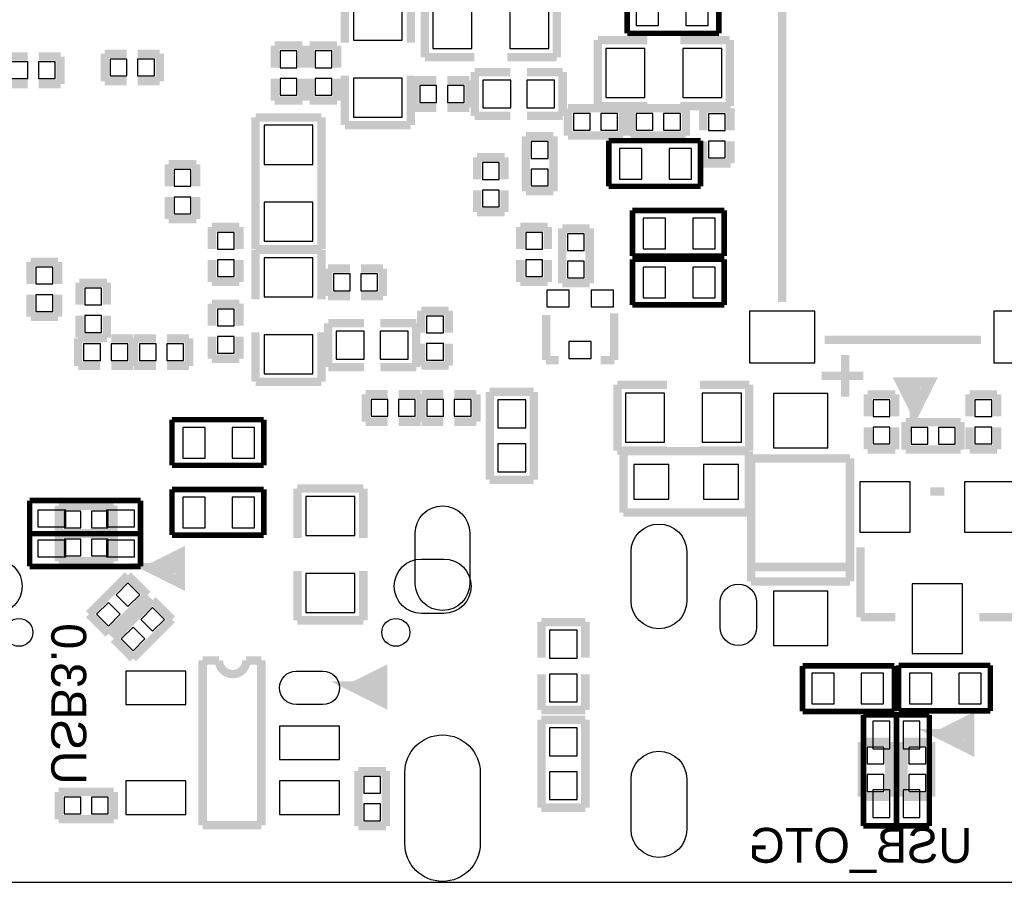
# Model space of a CAD drawing. Extents: x 0 to 65, y -0.2 to 30.2.
# Tile 223 of 237: x 38 to 56, y 0 to 15.7. Entities that reach past the tile are written whole.
import ezdxf

# ---------------------------------------------------------------- set-up
doc = ezdxf.new("R2010")
doc.units = 0
for name, color, linetype in [('BOARD_GEOMETRY_OUTLINE', 3, 'CONTINUOUS'), ('BOARD_GEOMETRY_SILKSCREEN_', 1, 'CONTINUOUS'), ('PACKAGE_GEOMETRY_SILKSCREE', 4, 'CONTINUOUS'), ('PIN_B', 5, 'CONTINUOUS')]:
    doc.layers.add(name, color=color, linetype=linetype)

msp = doc.modelspace()

# ---------------------------------------------------------------- linework, layer by layer
at = {"layer": 'BOARD_GEOMETRY_OUTLINE'}
msp.add_lwpolyline([(0, 2.802382, 0.444679), (2.5273, 0), (62.536324, 0, 0.414124), (65.001648, 2.465324), (65.001648, 27.525726, 0.414223), (62.5221, 30.005528), (2.45745, 30.005528, 0.414246), (0, 27.547824)], format="xyb", close=True, dxfattribs=at)
at = {"layer": 'BOARD_GEOMETRY_SILKSCREEN_'}
for points, const_width in [([(51.91252, 10.562082), (51.91252, 19.421602)], 0.1524), ([(52.685696, 9.875012), (55.52948, 9.875012)], 0.1524), ([(53.0606, 9.6012), (53.0606, 8.8392)], 0.1524), ([(52.6288, 9.2202), (53.3908, 9.2202)], 0.1524), ([(51.347878, 7.717028), (51.347878, 5.478272)], 0.1524), ([(53.147722, 7.717028), (51.347878, 7.717028)], 0.1524), ([(53.147722, 5.478272), (53.147722, 7.717028)], 0.1524), ([(53.147722, 5.7404), (51.347878, 5.7404)], 0.1524), ([(51.347878, 5.478272), (53.147722, 5.478272)], 0.1524), ([(41.363138, 4.03987), (41.363138, 1.04013)], 0.1524), ([(41.660064, 4.03987), (41.363138, 4.03987)], 0.1524), ([(42.431462, 4.03987), (42.159936, 4.03987)], 0.1524), ([(42.431462, 1.04013), (42.431462, 4.03987)], 0.1524), ([(44.124626, 3.556), (44.624498, 3.805936), (44.624498, 3.306064), (44.124626, 3.556), (44.524676, 3.556)], 0.199898), ([(41.363138, 1.04013), (42.431462, 1.04013)], 0.1524)]:
    msp.add_lwpolyline(points, dxfattribs=dict(at, const_width=const_width))
at = {"layer": 'BOARD_GEOMETRY_SILKSCREEN_', "const_width": 0.1524}
msp.add_lwpolyline([(42.159936, 4.03987, -0.99988), (41.660064, 4.03987)], format="xyb", dxfattribs=at)
at = {"layer": 'PACKAGE_GEOMETRY_SILKSCREE'}
for points, const_width in [([(51.91252, 19.421602), (51.91252, 10.562082)], 0.1524), ([(49.091088, 15.454884), (49.091088, 16.284956)], 0.100076), ([(50.760884, 16.284956), (50.760884, 15.454884)], 0.100076), ([(43.951652, 15.285974), (43.951652, 16.185896)], 0.1524), ([(45.151548, 16.185896), (45.151548, 15.285974)], 0.1524), ([(45.409104, 15.021052), (45.409104, 16.220948)], 0.1524), ([(47.808896, 16.220948), (47.808896, 15.021052)], 0.1524), ([(50.760884, 15.454884), (49.091088, 15.454884)], 0.100076), ([(43.175936, 15.231872), (42.676064, 15.231872)], 0.1524), ([(42.676064, 15.231872), (42.676064, 14.832076)], 0.1524), ([(43.175936, 14.832076), (43.175936, 15.231872)], 0.1524), ([(43.810936, 15.231872), (43.311064, 15.231872)], 0.1524), ([(43.311064, 15.231872), (43.311064, 14.832076)], 0.1524), ([(43.810936, 14.832076), (43.810936, 15.231872)], 0.1524), ([(48.558704, 15.331948), (49.458626, 15.331948)], 0.1524), ([(48.558704, 14.132052), (48.558704, 15.331948)], 0.1524), ([(50.058574, 15.331948), (50.958496, 15.331948)], 0.1524), ([(50.958496, 15.331948), (50.958496, 14.132052)], 0.1524), ([(38.177724, 15.032736), (37.777928, 15.032736)], 0.1524), ([(38.377876, 15.032736), (38.777672, 15.032736)], 0.1524), ([(38.777672, 15.032736), (38.777672, 14.532864)], 0.1524), ([(39.581328, 15.083536), (39.581328, 14.583664)], 0.1524), ([(39.981124, 15.083536), (39.581328, 15.083536)], 0.1524), ([(40.181276, 15.083536), (40.581072, 15.083536)], 0.1524), ([(40.581072, 15.083536), (40.581072, 14.583664)], 0.1524), ([(46.309026, 15.021052), (45.409104, 15.021052)], 0.1524), ([(47.808896, 15.021052), (46.908974, 15.021052)], 0.1524), ([(42.676064, 14.232128), (42.676064, 14.631924)], 0.1524), ([(43.175936, 14.631924), (43.175936, 14.232128)], 0.1524), ([(43.311064, 14.232128), (43.311064, 14.631924)], 0.1524), ([(43.810936, 14.631924), (43.810936, 14.232128)], 0.1524), ([(43.951652, 13.786104), (43.951652, 14.686026)], 0.1524), ([(45.151548, 14.686026), (45.151548, 13.786104)], 0.1524), ([(46.3169, 14.75105), (46.966886, 14.75105)], 0.1524), ([(46.3169, 13.95095), (46.3169, 14.75105)], 0.1524), ([(47.267114, 14.75105), (47.9171, 14.75105)], 0.1524), ([(47.9171, 14.75105), (47.9171, 13.95095)], 0.1524), ([(37.777928, 14.532864), (38.177724, 14.532864)], 0.1524), ([(38.777672, 14.532864), (38.377876, 14.532864)], 0.1524), ([(39.581328, 14.583664), (39.981124, 14.583664)], 0.1524), ([(40.581072, 14.583664), (40.181276, 14.583664)], 0.1524), ([(45.220128, 14.600936), (45.220128, 14.101064)], 0.1524), ([(45.619924, 14.600936), (45.220128, 14.600936)], 0.1524), ([(45.820076, 14.600936), (46.219872, 14.600936)], 0.1524), ([(46.219872, 14.600936), (46.219872, 14.101064)], 0.1524), ([(43.175936, 14.232128), (42.676064, 14.232128)], 0.1524), ([(43.810936, 14.232128), (43.311064, 14.232128)], 0.1524), ([(45.220128, 14.101064), (45.619924, 14.101064)], 0.1524), ([(46.219872, 14.101064), (45.820076, 14.101064)], 0.1524), ([(48.014128, 14.092936), (48.014128, 13.593064)], 0.1524), ([(49.013872, 14.092936), (48.014128, 14.092936)], 0.1524), ([(49.458626, 14.132052), (48.558704, 14.132052)], 0.1524), ([(49.013872, 13.593064), (49.013872, 14.092936)], 0.1524), ([(49.157128, 14.092936), (49.157128, 13.593064)], 0.1524), ([(50.156872, 14.092936), (49.157128, 14.092936)], 0.1524), ([(50.958496, 14.132052), (50.058574, 14.132052)], 0.1524), ([(50.156872, 13.593064), (50.156872, 14.092936)], 0.1524), ([(50.473864, 14.088872), (50.973736, 14.088872)], 0.1524), ([(50.473864, 13.689076), (50.473864, 14.088872)], 0.1524), ([(50.973736, 14.088872), (50.973736, 13.689076)], 0.1524), ([(42.326052, 13.925296), (42.326052, 11.525504)], 0.1524), ([(43.525948, 13.925296), (42.326052, 13.925296)], 0.1524), ([(43.525948, 11.525504), (43.525948, 13.925296)], 0.1524), ([(46.966886, 13.95095), (46.3169, 13.95095)], 0.1524), ([(47.9171, 13.95095), (47.267114, 13.95095)], 0.1524), ([(45.151548, 13.786104), (43.951652, 13.786104)], 0.1524), ([(47.248064, 13.580872), (47.248064, 12.581128)], 0.1524), ([(47.747936, 13.580872), (47.248064, 13.580872)], 0.1524), ([(47.747936, 12.581128), (47.747936, 13.580872)], 0.1524), ([(48.014128, 13.593064), (49.013872, 13.593064)], 0.1524), ([(49.157128, 13.593064), (50.156872, 13.593064)], 0.1524), ([(48.756316, 13.501116), (50.426112, 13.501116)], 0.100076), ([(48.756316, 12.671044), (48.756316, 13.501116)], 0.100076), ([(50.426112, 13.501116), (50.426112, 12.671044)], 0.100076), ([(50.473864, 13.488924), (50.473864, 13.089128)], 0.1524), ([(50.973736, 13.089128), (50.973736, 13.488924)], 0.1524), ([(46.359064, 13.199872), (46.858936, 13.199872)], 0.1524), ([(46.359064, 12.800076), (46.359064, 13.199872)], 0.1524), ([(46.858936, 13.199872), (46.858936, 12.800076)], 0.1524), ([(40.745664, 13.072872), (40.745664, 12.673076)], 0.1524), ([(41.245536, 13.072872), (40.745664, 13.072872)], 0.1524), ([(41.245536, 12.673076), (41.245536, 13.072872)], 0.1524), ([(50.473864, 13.089128), (50.973736, 13.089128)], 0.1524), ([(40.745664, 12.073128), (40.745664, 12.472924)], 0.1524), ([(41.245536, 12.472924), (41.245536, 12.073128)], 0.1524), ([(46.359064, 12.599924), (46.359064, 12.200128)], 0.1524), ([(46.858936, 12.200128), (46.858936, 12.599924)], 0.1524), ([(47.248064, 12.581128), (47.747936, 12.581128)], 0.1524), ([(50.426112, 12.671044), (48.756316, 12.671044)], 0.100076), ([(46.359064, 12.200128), (46.858936, 12.200128)], 0.1524), ([(49.188116, 12.231116), (50.857912, 12.231116)], 0.100076), ([(49.188116, 11.401044), (49.188116, 12.231116)], 0.100076), ([(50.857912, 12.231116), (50.857912, 11.401044)], 0.100076), ([(41.245536, 12.073128), (40.745664, 12.073128)], 0.1524), ([(41.533064, 11.929872), (41.533064, 11.530076)], 0.1524), ([(42.032936, 11.929872), (41.533064, 11.929872)], 0.1524), ([(42.032936, 11.530076), (42.032936, 11.929872)], 0.1524), ([(47.646336, 11.929872), (47.146464, 11.929872)], 0.1524), ([(47.146464, 11.929872), (47.146464, 11.530076)], 0.1524), ([(47.646336, 11.530076), (47.646336, 11.929872)], 0.1524), ([(47.908464, 11.904472), (47.908464, 10.904728)], 0.1524), ([(48.408336, 11.904472), (47.908464, 11.904472)], 0.1524), ([(48.408336, 10.904728), (48.408336, 11.904472)], 0.1524), ([(42.326052, 11.525504), (43.525948, 11.525504)], 0.1524), ([(42.326052, 10.612374), (42.326052, 11.512296)], 0.1524), ([(42.326052, 11.512296), (43.525948, 11.512296)], 0.1524), ([(43.525948, 11.512296), (43.525948, 10.612374)], 0.1524), ([(38.231064, 11.294872), (38.730936, 11.294872)], 0.1524), ([(38.231064, 10.895076), (38.231064, 11.294872)], 0.1524), ([(38.730936, 11.294872), (38.730936, 10.895076)], 0.1524), ([(41.533064, 10.930128), (41.533064, 11.329924)], 0.1524), ([(42.032936, 11.329924), (42.032936, 10.930128)], 0.1524), ([(47.146464, 10.930128), (47.146464, 11.329924)], 0.1524), ([(47.646336, 11.329924), (47.646336, 10.930128)], 0.1524), ([(50.857912, 11.401044), (49.188116, 11.401044)], 0.100076), ([(49.188116, 11.342116), (50.857912, 11.342116)], 0.100076), ([(49.188116, 10.512044), (49.188116, 11.342116)], 0.100076), ([(50.857912, 11.342116), (50.857912, 10.512044)], 0.100076), ([(43.645328, 11.171936), (44.045124, 11.171936)], 0.1524), ([(43.645328, 10.672064), (43.645328, 11.171936)], 0.1524), ([(44.645072, 11.171936), (44.245276, 11.171936)], 0.1524), ([(44.645072, 10.672064), (44.645072, 11.171936)], 0.1524), ([(39.619682, 10.914126), (39.11981, 10.913872)], 0.1524), ([(39.11981, 10.913872), (39.11981, 10.514076)], 0.1524), ([(39.619682, 10.51433), (39.619682, 10.914126)], 0.1524), ([(42.032936, 10.930128), (41.533064, 10.930128)], 0.1524), ([(47.646336, 10.930128), (47.146464, 10.930128)], 0.1524), ([(47.908464, 10.904728), (48.408336, 10.904728)], 0.1524), ([(38.231064, 10.694924), (38.231064, 10.295128)], 0.1524), ([(38.730936, 10.295128), (38.730936, 10.694924)], 0.1524), ([(41.533064, 10.532872), (41.533064, 10.133076)], 0.1524), ([(42.032936, 10.532872), (41.533064, 10.532872)], 0.1524), ([(42.032936, 10.133076), (42.032936, 10.532872)], 0.1524), ([(44.045124, 10.672064), (43.645328, 10.672064)], 0.1524), ([(44.245276, 10.672064), (44.645072, 10.672064)], 0.1524), ([(45.343064, 10.405872), (45.343064, 10.006076)], 0.1524), ([(45.842936, 10.405872), (45.343064, 10.405872)], 0.1524), ([(45.842936, 10.006076), (45.842936, 10.405872)], 0.1524), ([(47.614586, 9.506966), (47.614586, 10.325862)], 0.1524), ([(48.854614, 9.506966), (48.854614, 10.360914)], 0.1524), ([(50.857912, 10.512044), (49.188116, 10.512044)], 0.100076), ([(38.231064, 10.295128), (38.730936, 10.295128)], 0.1524), ([(39.11981, 9.914128), (39.11981, 10.313924)], 0.1524), ([(39.619682, 10.31367), (39.619682, 9.913874)], 0.1524), ([(43.6499, 10.17905), (44.299886, 10.17905)], 0.1524), ([(43.6499, 9.37895), (43.6499, 10.17905)], 0.1524), ([(44.600114, 10.17905), (45.2501, 10.17905)], 0.1524), ([(45.2501, 10.17905), (45.2501, 9.37895)], 0.1524), ([(42.326052, 9.112504), (42.326052, 10.012426)], 0.1524), ([(43.525948, 10.012426), (43.525948, 9.112504)], 0.1524), ([(39.098728, 9.901936), (39.498524, 9.901936)], 0.1524), ([(39.098728, 9.402064), (39.098728, 9.901936)], 0.1524), ([(39.619682, 9.913874), (39.11981, 9.914128)], 0.1524), ([(40.098472, 9.901936), (39.698676, 9.901936)], 0.1524), ([(40.098472, 9.402064), (40.098472, 9.901936)], 0.1524), ([(40.114728, 9.901936), (40.114728, 9.402064)], 0.1524), ([(40.514524, 9.901936), (40.114728, 9.901936)], 0.1524), ([(40.714676, 9.901936), (41.114472, 9.901936)], 0.1524), ([(41.114472, 9.901936), (41.114472, 9.402064)], 0.1524), ([(41.533064, 9.533128), (41.533064, 9.932924)], 0.1524), ([(42.032936, 9.932924), (42.032936, 9.533128)], 0.1524), ([(45.343064, 9.406128), (45.343064, 9.805924)], 0.1524), ([(45.842936, 9.805924), (45.842936, 9.406128)], 0.1524), ([(52.685696, 9.875012), (55.52948, 9.875012)], 0.1524), ([(42.032936, 9.533128), (41.533064, 9.533128)], 0.1524), ([(47.614586, 9.506966), (47.84598, 9.506966)], 0.1524), ([(48.854614, 9.506966), (48.610012, 9.506966)], 0.1524), ([(53.0606, 9.6012), (53.0606, 8.8392)], 0.1524), ([(39.498524, 9.402064), (39.098728, 9.402064)], 0.1524), ([(39.698676, 9.402064), (40.098472, 9.402064)], 0.1524), ([(40.114728, 9.402064), (40.514524, 9.402064)], 0.1524), ([(41.114472, 9.402064), (40.714676, 9.402064)], 0.1524), ([(44.299886, 9.37895), (43.6499, 9.37895)], 0.1524), ([(45.2501, 9.37895), (44.600114, 9.37895)], 0.1524), ([(45.842936, 9.406128), (45.343064, 9.406128)], 0.1524), ([(43.525948, 9.112504), (42.326052, 9.112504)], 0.1524), ([(52.6288, 9.2202), (53.3908, 9.2202)], 0.1524), ([(54.334918, 8.594598), (54.084982, 9.094216), (54.584854, 9.094216), (54.334918, 8.594598), (54.334918, 8.994394)], 0.199898), ([(44.331128, 8.885936), (44.730924, 8.885936)], 0.1524), ([(44.331128, 8.386064), (44.331128, 8.885936)], 0.1524), ([(45.330872, 8.885936), (44.931076, 8.885936)], 0.1524), ([(45.330872, 8.386064), (45.330872, 8.885936)], 0.1524), ([(45.347128, 8.885936), (45.347128, 8.386064)], 0.1524), ([(45.746924, 8.885936), (45.347128, 8.885936)], 0.1524), ([(45.947076, 8.885936), (46.346872, 8.885936)], 0.1524), ([(46.346872, 8.885936), (46.346872, 8.386064)], 0.1524), ([(46.58995, 8.9281), (46.58995, 7.3279)], 0.1524), ([(47.39005, 8.9281), (46.58995, 8.9281)], 0.1524), ([(47.39005, 7.3279), (47.39005, 8.9281)], 0.1524), ([(48.914304, 9.058148), (49.814226, 9.058148)], 0.1524), ([(48.914304, 7.858252), (48.914304, 9.058148)], 0.1524), ([(50.414174, 9.058148), (51.314096, 9.058148)], 0.1524), ([(51.314096, 9.058148), (51.314096, 7.858252)], 0.1524), ([(53.471064, 8.881872), (53.471064, 8.482076)], 0.1524), ([(53.970936, 8.881872), (53.471064, 8.881872)], 0.1524), ([(53.970936, 8.482076), (53.970936, 8.881872)], 0.1524), ([(55.325264, 8.881872), (55.325264, 8.482076)], 0.1524), ([(55.825136, 8.881872), (55.325264, 8.881872)], 0.1524), ([(55.825136, 8.482076), (55.825136, 8.881872)], 0.1524), ([(40.806116, 7.591044), (40.806116, 8.421116)], 0.100076), ([(40.806116, 8.421116), (42.475912, 8.421116)], 0.100076), ([(42.475912, 8.421116), (42.475912, 7.591044)], 0.100076), ([(44.730924, 8.386064), (44.331128, 8.386064)], 0.1524), ([(44.931076, 8.386064), (45.330872, 8.386064)], 0.1524), ([(45.347128, 8.386064), (45.746924, 8.386064)], 0.1524), ([(46.346872, 8.386064), (45.947076, 8.386064)], 0.1524), ([(54.160928, 8.377936), (54.160928, 7.878064)], 0.1524), ([(55.160672, 8.377936), (54.160928, 8.377936)], 0.1524), ([(55.160672, 7.878064), (55.160672, 8.377936)], 0.1524), ([(53.471064, 7.882128), (53.471064, 8.281924)], 0.1524), ([(53.970936, 8.281924), (53.970936, 7.882128)], 0.1524), ([(55.325264, 7.882128), (55.325264, 8.281924)], 0.1524), ([(55.825136, 8.281924), (55.825136, 7.882128)], 0.1524), ([(49.814226, 7.858252), (48.914304, 7.858252)], 0.1524), ([(49.022, 7.8486), (51.308, 7.8486)], 0.1524), ([(49.022, 6.731), (49.022, 7.8486)], 0.1524), ([(51.314096, 7.858252), (50.414174, 7.858252)], 0.1524), ([(51.308, 7.8486), (51.308, 6.731)], 0.1524), ([(53.970936, 7.882128), (53.471064, 7.882128)], 0.1524), ([(54.160928, 7.878064), (55.160672, 7.878064)], 0.1524), ([(55.825136, 7.882128), (55.325264, 7.882128)], 0.1524), ([(53.147722, 7.717028), (51.347878, 7.717028)], 0.1524), ([(51.347878, 7.717028), (51.347878, 5.478272)], 0.1524), ([(53.147722, 5.478272), (53.147722, 7.717028)], 0.1524), ([(42.475912, 7.591044), (40.806116, 7.591044)], 0.100076), ([(46.58995, 7.3279), (47.39005, 7.3279)], 0.1524), ([(40.806116, 6.321044), (40.806116, 7.151116)], 0.100076), ([(40.806116, 7.151116), (42.475912, 7.151116)], 0.100076), ([(42.475912, 7.151116), (42.475912, 6.321044)], 0.100076), ([(43.088052, 7.168896), (44.287948, 7.168896)], 0.1524), ([(43.088052, 6.268974), (43.088052, 7.168896)], 0.1524), ([(44.287948, 7.168896), (44.287948, 6.268974)], 0.1524), ([(54.864, 7.112), (54.61, 7.112)], 0.1524), ([(40.233092, 6.949948), (38.21303, 6.949948)], 0.100076), ([(38.21303, 6.949948), (38.21303, 5.750052)], 0.100076), ([(40.233092, 5.750052), (40.233092, 6.949948)], 0.100076), ([(38.742874, 6.853936), (38.743128, 6.354064)], 0.1524), ([(39.742618, 6.853936), (38.742874, 6.853936)], 0.1524), ([(39.742618, 6.354064), (39.742618, 6.853936)], 0.1524), ([(51.308, 6.731), (49.022, 6.731)], 0.1524), ([(40.242998, 6.347714), (38.243002, 6.347714)], 0.100076), ([(38.743128, 6.354064), (39.742618, 6.354064)], 0.1524), ([(38.743382, 6.345936), (38.743128, 5.846064)], 0.1524), ([(39.742872, 6.345936), (38.743382, 6.345936)], 0.1524), ([(39.742872, 5.846064), (39.742872, 6.345936)], 0.1524), ([(42.475912, 6.321044), (40.806116, 6.321044)], 0.100076), ([(40.441626, 5.715), (40.941498, 5.964936), (40.941498, 5.465064), (40.441626, 5.715), (40.841676, 5.715)], 0.199898), ([(53.34, 4.826), (53.34, 6.096)], 0.1524), ([(38.743128, 5.846064), (39.742872, 5.846064)], 0.1524), ([(38.21303, 5.750052), (40.233092, 5.750052)], 0.100076), ([(43.088052, 4.769104), (43.088052, 5.669026)], 0.1524), ([(44.287948, 5.669026), (44.287948, 4.769104)], 0.1524), ([(53.147722, 5.7404), (51.347878, 5.7404)], 0.1524), ([(40.002206, 5.588508), (39.295324, 4.881372)], 0.1524), ([(40.35552, 5.23494), (40.002206, 5.588508)], 0.1524), ([(51.347878, 5.478272), (53.147722, 5.478272)], 0.1524), ([(39.648638, 4.528058), (40.35552, 5.23494)], 0.1524), ([(40.451024, 5.139436), (39.744142, 4.432554)], 0.1524), ([(40.804592, 4.785868), (40.451024, 5.139436)], 0.1524), ([(39.295324, 4.881372), (39.648638, 4.528058)], 0.1524), ([(40.09771, 4.078986), (40.804592, 4.785868)], 0.1524), ([(44.287948, 4.769104), (43.088052, 4.769104)], 0.1524), ([(53.975, 4.826), (53.34, 4.826)], 0.1524), ([(55.499, 4.826), (56.134, 4.826)], 0.1524), ([(47.52975, 4.7371), (48.32985, 4.7371)], 0.1524), ([(47.52975, 4.087114), (47.52975, 4.7371)], 0.1524), ([(48.32985, 4.7371), (48.32985, 4.087114)], 0.1524), ([(39.744142, 4.432554), (40.09771, 4.078986)], 0.1524), ([(41.363138, 4.03987), (41.363138, 1.04013)], 0.1524), ([(41.660064, 4.03987), (41.363138, 4.03987)], 0.1524), ([(42.431462, 4.03987), (42.159936, 4.03987)], 0.1524), ([(42.431462, 1.04013), (42.431462, 4.03987)], 0.1524), ([(44.124626, 3.556), (44.624498, 3.805936), (44.624498, 3.306064), (44.124626, 3.556), (44.524676, 3.556)], 0.199898), ([(52.283868, 3.940556), (53.953664, 3.940556)], 0.100076), ([(52.283868, 3.110484), (52.283868, 3.940556)], 0.100076), ([(53.953664, 3.940556), (53.953664, 3.110484)], 0.100076), ([(54.031896, 3.950716), (55.701692, 3.950716)], 0.100076), ([(54.031896, 3.120644), (54.031896, 3.950716)], 0.100076), ([(55.701692, 3.950716), (55.701692, 3.120644)], 0.100076), ([(47.52975, 3.1369), (47.52975, 3.786886)], 0.1524), ([(48.32985, 3.786886), (48.32985, 3.1369)], 0.1524), ([(48.32985, 3.1369), (47.52975, 3.1369)], 0.1524), ([(53.953664, 3.110484), (52.283868, 3.110484)], 0.100076), ([(53.392832, 3.047492), (53.392832, 1.02743)], 0.100076), ([(54.592728, 3.047492), (53.392832, 3.047492)], 0.100076), ([(53.995066, 3.057398), (53.995066, 1.057402)], 0.100076), ([(55.701692, 3.120644), (54.031896, 3.120644)], 0.100076), ([(54.810406, 2.6924), (55.310278, 2.942336), (55.310278, 2.442464), (54.810406, 2.6924), (55.210456, 2.6924)], 0.199898), ([(54.592728, 1.02743), (54.592728, 3.047492)], 0.100076), ([(47.52975, 2.9591), (47.52975, 1.3589)], 0.1524), ([(48.32985, 2.9591), (47.52975, 2.9591)], 0.1524), ([(48.32985, 1.3589), (48.32985, 2.9591)], 0.1524), ([(53.361844, 2.557272), (53.361844, 1.557528)], 0.1524), ([(53.861716, 2.557272), (53.361844, 2.557272)], 0.1524), ([(53.861716, 1.557528), (53.861716, 2.557272)], 0.1524), ([(54.123844, 2.557272), (54.123844, 1.557528)], 0.1524), ([(54.623716, 2.557272), (54.123844, 2.557272)], 0.1524), ([(54.623716, 1.557528), (54.623716, 2.557272)], 0.1524), ([(44.200064, 2.023872), (44.200064, 1.024128)], 0.1524), ([(44.699936, 2.023872), (44.200064, 2.023872)], 0.1524), ([(44.699936, 1.024128), (44.699936, 2.023872)], 0.1524), ([(38.743128, 1.646936), (38.743128, 1.147064)], 0.1524), ([(39.742872, 1.646936), (38.743128, 1.646936)], 0.1524), ([(39.742872, 1.147064), (39.742872, 1.646936)], 0.1524), ([(53.361844, 1.557528), (53.861716, 1.557528)], 0.1524), ([(54.123844, 1.557528), (54.623716, 1.557528)], 0.1524), ([(47.52975, 1.3589), (48.32985, 1.3589)], 0.1524), ([(38.743128, 1.147064), (39.742872, 1.147064)], 0.1524), ([(41.363138, 1.04013), (42.431462, 1.04013)], 0.1524), ([(44.200064, 1.024128), (44.699936, 1.024128)], 0.1524), ([(53.392832, 1.02743), (54.592728, 1.02743)], 0.100076)]:
    msp.add_lwpolyline(points, dxfattribs=dict(at, const_width=const_width))
at = {"layer": 'PACKAGE_GEOMETRY_SILKSCREE', "const_width": 0.1524}
msp.add_lwpolyline([(42.159936, 4.03987, -0.99988), (41.660064, 4.03987)], format="xyb", dxfattribs=at)
at = {"layer": 'PIN_B'}
for points in [[(49.257712, 16.1544), (49.257712, 15.5956), (49.664112, 15.5956), (49.664112, 16.1544)], [(50.157888, 16.1544), (50.157888, 15.5956), (50.564288, 15.5956), (50.564288, 16.1544)], [(44.1071, 15.330424), (44.9961, 15.330424), (44.9961, 16.041624), (44.1071, 16.041624)], [(45.553376, 16.0655), (45.553376, 15.1765), (46.264576, 15.1765), (46.264576, 16.0655)], [(46.953424, 16.0655), (46.953424, 15.1765), (47.664624, 15.1765), (47.664624, 16.0655)], [(42.7736, 14.829536), (43.0784, 14.829536), (43.0784, 15.134336), (42.7736, 15.134336)], [(43.4086, 14.829536), (43.7134, 14.829536), (43.7134, 15.134336), (43.4086, 15.134336)], [(49.414176, 14.2875), (49.414176, 15.1765), (48.702976, 15.1765), (48.702976, 14.2875)], [(50.814224, 14.2875), (50.814224, 15.1765), (50.103024, 15.1765), (50.103024, 14.2875)], [(38.180264, 14.6304), (38.180264, 14.9352), (37.875464, 14.9352), (37.875464, 14.6304)], [(38.680136, 14.6304), (38.680136, 14.9352), (38.375336, 14.9352), (38.375336, 14.6304)], [(39.983664, 14.6812), (39.983664, 14.986), (39.678864, 14.986), (39.678864, 14.6812)], [(40.483536, 14.6812), (40.483536, 14.986), (40.178736, 14.986), (40.178736, 14.6812)], [(42.7736, 14.329664), (43.0784, 14.329664), (43.0784, 14.634464), (42.7736, 14.634464)], [(43.4086, 14.329664), (43.7134, 14.329664), (43.7134, 14.634464), (43.4086, 14.634464)], [(44.1071, 13.930376), (44.9961, 13.930376), (44.9961, 14.641576), (44.1071, 14.641576)], [(46.97095, 14.097), (46.97095, 14.605), (46.46295, 14.605), (46.46295, 14.097)], [(47.77105, 14.097), (47.77105, 14.605), (47.26305, 14.605), (47.26305, 14.097)], [(45.622464, 14.1986), (45.622464, 14.5034), (45.317664, 14.5034), (45.317664, 14.1986)], [(46.122336, 14.1986), (46.122336, 14.5034), (45.817536, 14.5034), (45.817536, 14.1986)], [(48.111664, 13.9954), (48.111664, 13.6906), (48.416464, 13.6906), (48.416464, 13.9954)], [(48.611536, 13.9954), (48.611536, 13.6906), (48.916336, 13.6906), (48.916336, 13.9954)], [(49.254664, 13.9954), (49.254664, 13.6906), (49.559464, 13.6906), (49.559464, 13.9954)], [(49.754536, 13.9954), (49.754536, 13.6906), (50.059336, 13.6906), (50.059336, 13.9954)], [(50.8762, 13.991336), (50.5714, 13.991336), (50.5714, 13.686536), (50.8762, 13.686536)], [(43.3705, 13.781024), (42.4815, 13.781024), (42.4815, 13.069824), (43.3705, 13.069824)], [(47.3456, 13.178536), (47.6504, 13.178536), (47.6504, 13.483336), (47.3456, 13.483336)], [(50.8762, 13.491464), (50.5714, 13.491464), (50.5714, 13.186664), (50.8762, 13.186664)], [(49.359312, 12.8016), (49.359312, 13.3604), (48.952912, 13.3604), (48.952912, 12.8016)], [(50.259488, 12.8016), (50.259488, 13.3604), (49.853088, 13.3604), (49.853088, 12.8016)], [(46.7614, 13.102336), (46.4566, 13.102336), (46.4566, 12.797536), (46.7614, 12.797536)], [(40.8432, 12.670536), (41.148, 12.670536), (41.148, 12.975336), (40.8432, 12.975336)], [(47.3456, 12.678664), (47.6504, 12.678664), (47.6504, 12.983464), (47.3456, 12.983464)], [(46.7614, 12.602464), (46.4566, 12.602464), (46.4566, 12.297664), (46.7614, 12.297664)], [(40.8432, 12.170664), (41.148, 12.170664), (41.148, 12.475464), (40.8432, 12.475464)], [(43.3705, 12.380976), (42.4815, 12.380976), (42.4815, 11.669776), (43.3705, 11.669776)], [(49.791112, 11.5316), (49.791112, 12.0904), (49.384712, 12.0904), (49.384712, 11.5316)], [(50.691288, 11.5316), (50.691288, 12.0904), (50.284888, 12.0904), (50.284888, 11.5316)], [(41.6306, 11.527536), (41.9354, 11.527536), (41.9354, 11.832336), (41.6306, 11.832336)], [(47.244, 11.527536), (47.5488, 11.527536), (47.5488, 11.832336), (47.244, 11.832336)], [(48.006, 11.502136), (48.3108, 11.502136), (48.3108, 11.806936), (48.006, 11.806936)], [(41.6306, 11.027664), (41.9354, 11.027664), (41.9354, 11.332464), (41.6306, 11.332464)], [(43.3705, 11.368024), (42.4815, 11.368024), (42.4815, 10.656824), (43.3705, 10.656824)], [(47.244, 11.027664), (47.5488, 11.027664), (47.5488, 11.332464), (47.244, 11.332464)], [(48.006, 11.002264), (48.3108, 11.002264), (48.3108, 11.307064), (48.006, 11.307064)], [(38.6334, 11.197336), (38.3286, 11.197336), (38.3286, 10.892536), (38.6334, 10.892536)], [(49.791112, 10.6426), (49.791112, 11.2014), (49.384712, 11.2014), (49.384712, 10.6426)], [(50.691288, 10.6426), (50.691288, 11.2014), (50.284888, 11.2014), (50.284888, 10.6426)], [(43.742864, 11.0744), (43.742864, 10.7696), (44.047664, 10.7696), (44.047664, 11.0744)], [(44.242736, 11.0744), (44.242736, 10.7696), (44.547536, 10.7696), (44.547536, 11.0744)], [(39.2176, 10.511536), (39.5224, 10.511536), (39.5224, 10.816336), (39.2176, 10.816336)], [(47.62881, 10.7823), (47.62881, 10.4775), (48.03521, 10.4775), (48.03521, 10.7823)], [(48.43399, 10.7823), (48.43399, 10.4775), (48.84039, 10.4775), (48.84039, 10.7823)], [(38.6334, 10.697464), (38.3286, 10.697464), (38.3286, 10.392664), (38.6334, 10.392664)], [(41.6306, 10.130536), (41.9354, 10.130536), (41.9354, 10.435336), (41.6306, 10.435336)], [(39.2176, 10.011664), (39.5224, 10.011664), (39.5224, 10.316464), (39.2176, 10.316464)], [(45.4406, 10.003536), (45.7454, 10.003536), (45.7454, 10.308336), (45.4406, 10.308336)], [(52.50942, 10.39495), (51.31562, 10.39495), (51.31562, 9.45515), (52.50942, 9.45515)], [(56.9595, 10.39495), (55.7657, 10.39495), (55.7657, 9.45515), (56.9595, 9.45515)], [(41.6306, 9.630664), (41.9354, 9.630664), (41.9354, 9.935464), (41.6306, 9.935464)], [(43.3705, 9.967976), (42.4815, 9.967976), (42.4815, 9.256776), (43.3705, 9.256776)], [(43.79595, 10.033), (43.79595, 9.525), (44.30395, 9.525), (44.30395, 10.033)], [(44.59605, 10.033), (44.59605, 9.525), (45.10405, 9.525), (45.10405, 10.033)], [(39.196264, 9.8044), (39.196264, 9.4996), (39.501064, 9.4996), (39.501064, 9.8044)], [(39.696136, 9.8044), (39.696136, 9.4996), (40.000936, 9.4996), (40.000936, 9.8044)], [(40.517064, 9.4996), (40.517064, 9.8044), (40.212264, 9.8044), (40.212264, 9.4996)], [(41.016936, 9.4996), (41.016936, 9.8044), (40.712136, 9.8044), (40.712136, 9.4996)], [(45.4406, 9.503664), (45.7454, 9.503664), (45.7454, 9.808464), (45.4406, 9.808464)], [(48.0314, 9.8425), (48.0314, 9.5377), (48.4378, 9.5377), (48.4378, 9.8425)], [(44.428664, 8.7884), (44.428664, 8.4836), (44.733464, 8.4836), (44.733464, 8.7884)], [(44.928536, 8.7884), (44.928536, 8.4836), (45.233336, 8.4836), (45.233336, 8.7884)], [(45.749464, 8.4836), (45.749464, 8.7884), (45.444664, 8.7884), (45.444664, 8.4836)], [(46.249336, 8.4836), (46.249336, 8.7884), (45.944536, 8.7884), (45.944536, 8.4836)], [(49.058576, 8.9027), (49.058576, 8.0137), (49.769776, 8.0137), (49.769776, 8.9027)], [(50.458624, 8.9027), (50.458624, 8.0137), (51.169824, 8.0137), (51.169824, 8.9027)], [(52.7431, 8.899398), (51.7525, 8.899398), (51.7525, 7.908798), (52.7431, 7.908798)], [(53.5686, 8.479536), (53.8734, 8.479536), (53.8734, 8.784336), (53.5686, 8.784336)], [(55.4228, 8.479536), (55.7276, 8.479536), (55.7276, 8.784336), (55.4228, 8.784336)], [(46.736, 8.27405), (47.244, 8.27405), (47.244, 8.78205), (46.736, 8.78205)], [(41.409112, 7.7216), (41.409112, 8.2804), (41.002712, 8.2804), (41.002712, 7.7216)], [(42.309288, 7.7216), (42.309288, 8.2804), (41.902888, 8.2804), (41.902888, 7.7216)], [(53.5686, 7.979664), (53.8734, 7.979664), (53.8734, 8.284464), (53.5686, 8.284464)], [(54.258464, 8.2804), (54.258464, 7.9756), (54.563264, 7.9756), (54.563264, 8.2804)], [(54.758336, 8.2804), (54.758336, 7.9756), (55.063136, 7.9756), (55.063136, 8.2804)], [(55.4228, 7.979664), (55.7276, 7.979664), (55.7276, 8.284464), (55.4228, 8.284464)], [(46.736, 7.47395), (47.244, 7.47395), (47.244, 7.98195), (46.736, 7.98195)], [(49.2125, 7.6073), (49.2125, 6.9723), (49.8475, 6.9723), (49.8475, 7.6073)], [(50.4825, 7.6073), (50.4825, 6.9723), (51.1175, 6.9723), (51.1175, 7.6073)], [(53.3273, 7.2898), (53.3273, 6.3754), (54.2417, 6.3754), (54.2417, 7.2898)], [(55.2323, 7.2898), (55.2323, 6.3754), (56.1467, 6.3754), (56.1467, 7.2898)], [(41.409112, 6.4516), (41.409112, 7.0104), (41.002712, 7.0104), (41.002712, 6.4516)], [(42.309288, 6.4516), (42.309288, 7.0104), (41.902888, 7.0104), (41.902888, 6.4516)], [(43.2435, 6.313424), (44.1325, 6.313424), (44.1325, 7.024624), (43.2435, 7.024624)], [(38.871906, 6.472682), (38.871906, 6.777482), (38.363906, 6.777482), (38.363906, 6.472682)], [(38.840664, 6.7564), (38.840664, 6.4516), (39.145464, 6.4516), (39.145464, 6.7564)], [(39.340536, 6.7564), (39.340536, 6.4516), (39.645336, 6.4516), (39.645336, 6.7564)], [(40.122094, 6.472682), (40.122094, 6.777482), (39.614094, 6.777482), (39.614094, 6.472682)], [(38.871906, 5.922518), (38.871906, 6.227318), (38.363906, 6.227318), (38.363906, 5.922518)], [(38.840664, 6.2484), (38.840664, 5.9436), (39.145464, 5.9436), (39.145464, 6.2484)], [(39.340536, 6.2484), (39.340536, 5.9436), (39.645336, 5.9436), (39.645336, 6.2484)], [(40.122094, 5.922518), (40.122094, 6.227318), (39.614094, 6.227318), (39.614094, 5.922518)], [(43.2435, 4.913376), (44.1325, 4.913376), (44.1325, 5.624576), (43.2435, 5.624576)], [(40.217732, 5.23494), (40.002206, 5.450466), (39.78668, 5.23494), (40.002206, 5.019414)], [(54.2798, 5.4356), (54.2798, 4.1656), (55.1942, 4.1656), (55.1942, 5.4356)], [(52.7431, 5.299202), (51.7525, 5.299202), (51.7525, 4.308602), (52.7431, 4.308602)], [(39.864164, 4.881372), (39.648638, 5.096898), (39.433112, 4.881372), (39.648638, 4.665846)], [(40.666804, 4.785868), (40.451278, 5.001394), (40.235752, 4.785868), (40.451278, 4.570342)], [(40.313236, 4.4323), (40.09771, 4.647826), (39.882184, 4.4323), (40.09771, 4.216774)], [(48.1838, 4.59105), (47.6758, 4.59105), (47.6758, 4.08305), (48.1838, 4.08305)], [(41.056052, 3.235198), (41.056052, 3.844798), (39.963852, 3.844798), (39.963852, 3.235198)], [(48.1838, 3.79095), (47.6758, 3.79095), (47.6758, 3.28295), (48.1838, 3.28295)], [(52.450492, 3.81), (52.450492, 3.2512), (52.856892, 3.2512), (52.856892, 3.81)], [(53.350668, 3.81), (53.350668, 3.2512), (53.757068, 3.2512), (53.757068, 3.81)], [(54.634892, 3.2512), (54.634892, 3.81), (54.228492, 3.81), (54.228492, 3.2512)], [(55.535068, 3.2512), (55.535068, 3.81), (55.128668, 3.81), (55.128668, 3.2512)], [(53.870098, 2.936494), (53.565298, 2.936494), (53.565298, 2.428494), (53.870098, 2.428494)], [(54.420262, 2.936494), (54.115462, 2.936494), (54.115462, 2.428494), (54.420262, 2.428494)], [(43.856148, 2.2352), (43.856148, 2.8448), (42.763948, 2.8448), (42.763948, 2.2352)], [(47.6758, 2.30505), (48.1838, 2.30505), (48.1838, 2.81305), (47.6758, 2.81305)], [(53.45938, 2.154936), (53.76418, 2.154936), (53.76418, 2.459736), (53.45938, 2.459736)], [(54.22138, 2.154936), (54.52618, 2.154936), (54.52618, 2.459736), (54.22138, 2.459736)], [(47.6758, 1.50495), (48.1838, 1.50495), (48.1838, 2.01295), (47.6758, 2.01295)], [(41.056052, 1.235202), (41.056052, 1.844802), (39.963852, 1.844802), (39.963852, 1.235202)], [(43.856148, 1.235202), (43.856148, 1.844802), (42.763948, 1.844802), (42.763948, 1.235202)], [(44.2976, 1.621536), (44.6024, 1.621536), (44.6024, 1.926336), (44.2976, 1.926336)], [(53.45938, 1.655064), (53.76418, 1.655064), (53.76418, 1.959864), (53.45938, 1.959864)], [(54.22138, 1.655064), (54.52618, 1.655064), (54.52618, 1.959864), (54.22138, 1.959864)], [(53.870098, 1.686306), (53.565298, 1.686306), (53.565298, 1.178306), (53.870098, 1.178306)], [(54.420262, 1.686306), (54.115462, 1.686306), (54.115462, 1.178306), (54.420262, 1.178306)], [(38.840664, 1.5494), (38.840664, 1.2446), (39.145464, 1.2446), (39.145464, 1.5494)], [(39.340536, 1.5494), (39.340536, 1.2446), (39.645336, 1.2446), (39.645336, 1.5494)], [(44.2976, 1.121664), (44.6024, 1.121664), (44.6024, 1.426464), (44.2976, 1.426464)]]:
    msp.add_lwpolyline(points, close=True, dxfattribs=at)
for points in [[(46.225206, 6.357112), (46.225206, 5.442712, -1), (45.234606, 5.442712), (45.234606, 6.357112, -1)], [(50.1777, 6.014466), (50.1777, 5.125466, -1), (49.1617, 5.125466), (49.1617, 6.014466, -1)], [(37.58311, 4.894834), (37.17671, 4.894834, -1), (37.17671, 5.885434), (37.58311, 5.885434, -1)], [(45.75302, 4.894834), (45.34662, 4.894834, -1), (45.34662, 5.885434), (45.75302, 5.885434, -1)], [(51.444906, 5.098542), (51.444906, 4.641342, -1), (50.784506, 4.641342), (50.784506, 5.098542, -1)], [(43.551348, 3.235198), (43.068748, 3.235198, -1), (43.068748, 3.844798), (43.551348, 3.844798, -1)], [(46.415706, 1.99771), (46.415706, 0.70231, -1), (45.044106, 0.70231), (45.044106, 1.99771, -1)], [(50.1777, 1.87706), (50.1777, 0.96266, -1), (49.1617, 0.96266), (49.1617, 1.87706, -1)]]:
    msp.add_lwpolyline(points, format="xyb", close=True, dxfattribs=at)
for centre in [(38.019736, 4.549902), (44.879768, 4.549902)]:
    msp.add_circle(centre, 0.254, dxfattribs=at)

# ---------------------------------------------------------------- texts
at = {"layer": 'BOARD_GEOMETRY_SILKSCREEN_', "text_generation_flag": 2, "width": 1.004}
msp.add_text('USB3.0', height=0.635, rotation=270, dxfattribs=at).set_placement((38.608, 1.778))
msp.add_text('USB_OTG', height=0.635, dxfattribs=at).set_placement((55.372, 0.3556))

doc.saveas('drawing.dxf')
